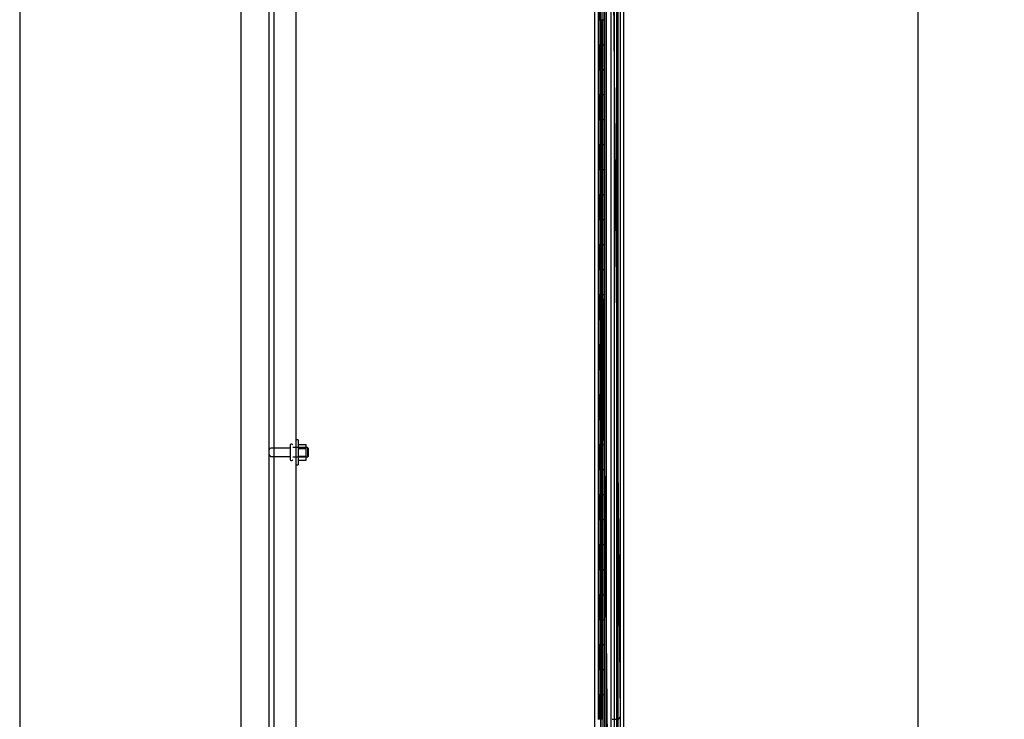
# Model space of a CAD drawing. Header units: inches. Extents: x 2 to 538, y -2 to 358.
# Tile 4 of 36: x 2 to 41, y 149 to 177. Entities that reach past the tile are written whole.
import ezdxf
from ezdxf.enums import TextEntityAlignment as Align
from ezdxf.lldxf.tags import DXFTag

# ---------------------------------------------------------------- set-up
doc = ezdxf.new("R2010")
doc.units = ezdxf.units.IN
doc.header["$MEASUREMENT"] = 0
for name, color, linetype in [('COM40146', 7, 'Continuous'), ('COM52847', 7, 'Continuous'), ('COM52848', 7, 'Continuous'), ('COM53516', 7, 'Continuous'), ('COM54578-80', 7, 'Continuous'), ('COM70839-6', 7, 'Continuous'), ('COM71126-1', 7, 'Continuous'), ('Default', 7, 'Continuous'), ('GSK11033', 7, 'Continuous'), ('NTS166105', 7, 'Continuous'), ('STD26094', 7, 'Continuous'), ('WAF25059', 7, 'Continuous')]:
    doc.layers.add(name, color=color, linetype=linetype)
doc.styles.add('SEACAD_Times_New_Roman', font='times.ttf')
tags = doc.linetypes.add('HIDDEN2', pattern=[0.1875, 0.125, -0.0625]).pattern_tags.tags
tags[6:7] = [DXFTag(74, 4), DXFTag(75, 0), DXFTag(340, '0'), DXFTag(46, 0.0), DXFTag(50, 0.0), DXFTag(44, 0.0), DXFTag(45, 0.0)]
tags[4:5] = [DXFTag(74, 4), DXFTag(75, 0), DXFTag(340, '0'), DXFTag(46, 0.0), DXFTag(50, 0.0), DXFTag(44, 0.0), DXFTag(45, 0.0)]
doc.dimstyles.new('HAMMOND_(STH_-_540x360)', dxfattribs={"dimtxt": 2, "dimasz": 2.5, "dimexe": 1, "dimexo": 1, "dimgap": 0.5, "dimtad": 0, "dimtih": 1, "dimtoh": 1, "dimzin": 0, "dimdsep": 46, "dimtxsty": 'SEACAD_Times_New_Roman', "dimblk1": '_SE_FILLED', "dimblk2": '_SE_FILLED', "dimsah": 1, "dimcen": 1, "dimadec": 0, "dimazin": 0, "dimtfac": 0.8, "dimtofl": 0, "dimtmove": 0, "dimatfit": 3, "dimfxl": 1, "dimtolj": 1, "dimtzin": 0, "dimarcsym": 0})

# ---------------------------------------------------------------- blocks, each defined once
blk = doc.blocks.new('SE3')
at = {"layer": 'COM40146', "color": 7, "linetype": 'HIDDEN2'}
for p, q in [((12.196, 185.933), (12.196, 108.183)), ((13.071, 185.808), (13.071, 108.308))]:
    blk.add_line(p, q, dxfattribs=at)
at = {"layer": 'COM52847', "color": 7, "linetype": 'Continuous'}
blk.add_line((26.171, 187.061), (26.171, 107.056), dxfattribs=at)
at = {"layer": 'COM52847', "color": 7, "linetype": 'HIDDEN2'}
blk.add_line((25.288, 108.166), (25.288, 185.95), dxfattribs=at)
at = {"layer": 'COM52848', "color": 7, "linetype": 'HIDDEN2'}
blk.add_line((12.009, 104.183), (12.009, 188.808), dxfattribs=at)
at = {"layer": 'COM53516', "color": 7, "linetype": 'HIDDEN2'}
blk.add_line((25.486, 186.037), (25.486, 108.08), dxfattribs=at)
at = {"layer": 'COM54578-80', "color": 7, "linetype": 'HIDDEN2'}
for p, q in [((25.257, 187.058), (25.257, 108.058)), ((25.357, 108.058), (25.357, 187.058)), ((25.912, 107.058), (25.912, 187.058)), ((25.181, 177.058), (25.181, 178.058)), ((25.19, 177.059), (25.19, 177.058)), ((25.19, 177.057), (25.318, 177.057)), ((25.266, 177.058), (25.266, 176.058)), ((25.307, 177.058), (25.307, 176.058)), ((25.362, 177.057), (25.318, 177.057)), ((25.181, 175.058), (25.181, 176.058)), ((25.19, 176.058), (25.19, 175.059)), ((25.318, 176.058), (25.318, 175.059)), ((25.19, 175.059), (25.19, 175.058)), ((25.19, 175.057), (25.318, 175.057)), ((25.266, 175.058), (25.266, 174.058)), ((25.307, 175.058), (25.307, 174.058)), ((25.362, 175.057), (25.318, 175.057)), ((25.181, 173.058), (25.181, 174.058)), ((25.19, 174.058), (25.19, 173.059)), ((25.318, 174.058), (25.318, 173.059)), ((25.19, 173.059), (25.19, 173.058)), ((25.19, 173.057), (25.318, 173.057)), ((25.266, 173.058), (25.266, 172.058)), ((25.307, 173.058), (25.307, 172.058)), ((25.362, 173.057), (25.318, 173.057)), ((25.181, 171.058), (25.181, 172.058)), ((25.19, 172.058), (25.19, 171.059)), ((25.318, 172.058), (25.318, 171.059)), ((25.19, 171.059), (25.19, 171.058)), ((25.19, 171.057), (25.318, 171.057)), ((25.266, 171.058), (25.266, 170.058)), ((25.307, 171.058), (25.307, 170.058)), ((25.362, 171.057), (25.318, 171.057)), ((25.181, 169.058), (25.181, 170.058)), ((25.19, 170.058), (25.19, 169.059)), ((25.318, 170.058), (25.318, 169.059)), ((25.19, 169.059), (25.19, 169.058)), ((25.19, 169.057), (25.318, 169.057)), ((25.266, 169.058), (25.266, 168.058)), ((25.307, 169.058), (25.307, 168.058)), ((25.362, 169.057), (25.318, 169.057)), ((25.181, 167.058), (25.181, 168.058)), ((25.19, 168.058), (25.19, 167.059)), ((25.318, 168.058), (25.318, 167.059)), ((25.19, 167.059), (25.19, 167.058)), ((25.19, 167.057), (25.318, 167.057)), ((25.266, 167.058), (25.266, 166.058)), ((25.307, 167.058), (25.307, 166.058)), ((25.362, 167.057), (25.318, 167.057)), ((25.181, 165.058), (25.181, 166.058)), ((25.19, 166.058), (25.19, 165.059)), ((25.318, 166.058), (25.318, 165.059)), ((25.19, 165.059), (25.19, 165.058)), ((25.19, 165.057), (25.318, 165.057)), ((25.266, 165.058), (25.266, 164.058)), ((25.307, 165.058), (25.307, 164.058)), ((25.362, 165.057), (25.318, 165.057)), ((25.181, 163.058), (25.181, 164.058)), ((25.19, 164.058), (25.19, 163.059)), ((25.318, 164.058), (25.318, 163.059)), ((25.19, 163.059), (25.19, 163.058)), ((25.19, 163.057), (25.318, 163.057)), ((25.266, 163.058), (25.266, 162.058)), ((25.307, 163.058), (25.307, 162.058)), ((25.362, 163.057), (25.318, 163.057)), ((25.181, 161.058), (25.181, 162.058)), ((25.19, 162.058), (25.19, 161.059)), ((25.318, 162.058), (25.318, 161.059)), ((25.19, 161.059), (25.19, 161.058)), ((25.19, 161.057), (25.318, 161.057)), ((25.266, 161.058), (25.266, 160.058)), ((25.307, 161.058), (25.307, 160.058)), ((25.362, 161.057), (25.318, 161.057)), ((25.181, 159.058), (25.181, 160.058)), ((25.19, 160.058), (25.19, 159.059)), ((25.318, 160.058), (25.318, 159.059)), ((25.19, 159.059), (25.19, 159.058)), ((25.19, 159.057), (25.318, 159.057)), ((25.266, 159.058), (25.266, 158.058)), ((25.307, 159.058), (25.307, 158.058)), ((25.362, 159.057), (25.318, 159.057)), ((25.181, 157.058), (25.181, 158.058)), ((25.19, 158.058), (25.19, 157.059)), ((25.318, 158.058), (25.318, 157.059)), ((25.19, 157.059), (25.19, 157.058)), ((25.19, 157.057), (25.318, 157.057)), ((25.266, 157.058), (25.266, 156.058)), ((25.307, 157.058), (25.307, 156.058)), ((25.362, 157.057), (25.318, 157.057)), ((25.181, 155.058), (25.181, 156.058)), ((25.19, 156.058), (25.19, 155.059)), ((25.318, 156.058), (25.318, 155.059)), ((25.19, 155.059), (25.19, 155.058)), ((25.19, 155.057), (25.318, 155.057)), ((25.266, 155.058), (25.266, 154.058)), ((25.307, 155.058), (25.307, 154.058)), ((25.362, 155.057), (25.318, 155.057)), ((25.181, 153.058), (25.181, 154.058)), ((25.19, 154.058), (25.19, 153.059)), ((25.318, 154.058), (25.318, 153.059)), ((25.19, 153.059), (25.19, 153.058)), ((25.19, 153.057), (25.318, 153.057)), ((25.266, 153.058), (25.266, 152.058)), ((25.307, 153.058), (25.307, 152.058)), ((25.362, 153.057), (25.318, 153.057)), ((25.181, 151.058), (25.181, 152.058)), ((25.19, 152.058), (25.19, 151.059)), ((25.318, 152.058), (25.318, 151.059)), ((25.19, 151.059), (25.19, 151.058)), ((25.19, 151.057), (25.318, 151.057)), ((25.266, 151.058), (25.266, 150.058)), ((25.307, 151.058), (25.307, 150.058)), ((25.362, 151.057), (25.318, 151.057)), ((25.181, 149.058), (25.181, 150.058)), ((25.19, 150.058), (25.19, 149.059)), ((25.318, 150.058), (25.318, 149.059))]:
    blk.add_line(p, q, dxfattribs=at)
at = {"layer": 'COM54578-80', "color": 7, "linetype": 'Continuous'}
for p, q in [((25.221, 177.058), (25.221, 178.058)), ((25.424, 177.058), (25.424, 178.058)), ((25.177, 176.058), (25.177, 177.058)), ((25.177, 177.058), (25.221, 177.058)), ((25.181, 177.058), (25.181, 176.058)), ((25.19, 177.058), (25.19, 176.058)), ((25.221, 177.058), (25.424, 177.058)), ((25.424, 176.058), (25.424, 177.059)), ((25.177, 176.058), (25.221, 176.058)), ((25.221, 176.058), (25.424, 176.058)), ((25.221, 176.058), (25.424, 176.058)), ((25.221, 175.058), (25.221, 176.058)), ((25.424, 175.058), (25.424, 176.058)), ((25.177, 174.058), (25.177, 175.058)), ((25.177, 175.058), (25.221, 175.058)), ((25.181, 175.058), (25.181, 174.058)), ((25.19, 175.059), (25.424, 175.059)), ((25.19, 175.058), (25.19, 174.058)), ((25.221, 175.058), (25.424, 175.058)), ((25.424, 174.058), (25.424, 175.059)), ((25.177, 174.058), (25.221, 174.058)), ((25.221, 174.058), (25.424, 174.058)), ((25.221, 174.058), (25.424, 174.058)), ((25.221, 173.058), (25.221, 174.058)), ((25.424, 173.058), (25.424, 174.058)), ((25.177, 172.058), (25.177, 173.058)), ((25.177, 173.058), (25.221, 173.058)), ((25.181, 173.058), (25.181, 172.058)), ((25.19, 173.059), (25.424, 173.059)), ((25.19, 173.058), (25.19, 172.058)), ((25.221, 173.058), (25.424, 173.058)), ((25.424, 172.058), (25.424, 173.059)), ((25.177, 172.058), (25.221, 172.058)), ((25.221, 172.058), (25.424, 172.058)), ((25.221, 172.058), (25.424, 172.058)), ((25.221, 171.058), (25.221, 172.058)), ((25.424, 171.058), (25.424, 172.058)), ((25.177, 170.058), (25.177, 171.058)), ((25.177, 171.058), (25.221, 171.058)), ((25.181, 171.058), (25.181, 170.058)), ((25.19, 171.059), (25.424, 171.059)), ((25.19, 171.058), (25.19, 170.058)), ((25.221, 171.058), (25.424, 171.058)), ((25.424, 170.058), (25.424, 171.059)), ((25.177, 170.058), (25.221, 170.058)), ((25.221, 170.058), (25.424, 170.058)), ((25.221, 170.058), (25.424, 170.058)), ((25.221, 169.058), (25.221, 170.058)), ((25.424, 169.058), (25.424, 170.058)), ((25.177, 168.058), (25.177, 169.058)), ((25.177, 169.058), (25.221, 169.058)), ((25.181, 169.058), (25.181, 168.058)), ((25.19, 169.059), (25.424, 169.059)), ((25.19, 169.058), (25.19, 168.058)), ((25.221, 169.058), (25.424, 169.058)), ((25.424, 168.058), (25.424, 169.059)), ((25.177, 168.058), (25.221, 168.058)), ((25.221, 168.058), (25.424, 168.058)), ((25.221, 168.058), (25.424, 168.058)), ((25.221, 167.058), (25.221, 168.058)), ((25.424, 167.058), (25.424, 168.058)), ((25.177, 166.058), (25.177, 167.058)), ((25.177, 167.058), (25.221, 167.058)), ((25.181, 167.058), (25.181, 166.058)), ((25.19, 167.059), (25.424, 167.059)), ((25.19, 167.058), (25.19, 166.058)), ((25.221, 167.058), (25.424, 167.058)), ((25.424, 166.058), (25.424, 167.059)), ((25.177, 166.058), (25.221, 166.058)), ((25.221, 166.058), (25.424, 166.058)), ((25.221, 166.058), (25.424, 166.058)), ((25.221, 165.058), (25.221, 166.058)), ((25.424, 165.058), (25.424, 166.058)), ((25.177, 164.058), (25.177, 165.058)), ((25.177, 165.058), (25.221, 165.058)), ((25.181, 165.058), (25.181, 164.058)), ((25.19, 165.059), (25.424, 165.059)), ((25.19, 165.058), (25.19, 164.058)), ((25.221, 165.058), (25.424, 165.058)), ((25.424, 164.058), (25.424, 165.059)), ((25.177, 164.058), (25.221, 164.058)), ((25.221, 164.058), (25.424, 164.058)), ((25.221, 164.058), (25.424, 164.058)), ((25.221, 163.058), (25.221, 164.058)), ((25.424, 163.058), (25.424, 164.058)), ((25.177, 162.058), (25.177, 163.058)), ((25.177, 163.058), (25.221, 163.058)), ((25.181, 163.058), (25.181, 162.058)), ((25.19, 163.059), (25.424, 163.059)), ((25.19, 163.058), (25.19, 162.058)), ((25.221, 163.058), (25.424, 163.058)), ((25.424, 162.058), (25.424, 163.059)), ((25.177, 162.058), (25.221, 162.058)), ((25.221, 162.058), (25.424, 162.058)), ((25.221, 162.058), (25.424, 162.058)), ((25.221, 161.058), (25.221, 162.058)), ((25.424, 161.058), (25.424, 162.058)), ((25.177, 160.058), (25.177, 161.058)), ((25.177, 161.058), (25.221, 161.058)), ((25.181, 161.058), (25.181, 160.058)), ((25.19, 161.059), (25.424, 161.059)), ((25.19, 161.058), (25.19, 160.058)), ((25.221, 161.058), (25.424, 161.058)), ((25.424, 160.058), (25.424, 161.059)), ((25.177, 160.058), (25.221, 160.058)), ((25.221, 160.058), (25.424, 160.058)), ((25.221, 160.058), (25.424, 160.058)), ((25.221, 159.058), (25.221, 160.058)), ((25.424, 159.058), (25.424, 160.058)), ((25.177, 158.058), (25.177, 159.058)), ((25.177, 159.058), (25.221, 159.058)), ((25.181, 159.058), (25.181, 158.058)), ((25.19, 159.059), (25.424, 159.059)), ((25.19, 159.058), (25.19, 158.058)), ((25.221, 159.058), (25.424, 159.058)), ((25.424, 158.058), (25.424, 159.059)), ((25.177, 158.058), (25.221, 158.058)), ((25.221, 158.058), (25.424, 158.058)), ((25.221, 158.058), (25.424, 158.058)), ((25.221, 157.058), (25.221, 158.058)), ((25.424, 157.058), (25.424, 158.058)), ((25.177, 156.058), (25.177, 157.058)), ((25.177, 157.058), (25.221, 157.058)), ((25.181, 157.058), (25.181, 156.058)), ((25.19, 157.059), (25.424, 157.059)), ((25.19, 157.058), (25.19, 156.058)), ((25.221, 157.058), (25.424, 157.058)), ((25.424, 156.058), (25.424, 157.059)), ((25.177, 156.058), (25.221, 156.058)), ((25.221, 156.058), (25.424, 156.058)), ((25.221, 156.058), (25.424, 156.058)), ((25.221, 155.058), (25.221, 156.058)), ((25.424, 155.058), (25.424, 156.058)), ((25.177, 154.058), (25.177, 155.058)), ((25.177, 155.058), (25.221, 155.058)), ((25.181, 155.058), (25.181, 154.058)), ((25.19, 155.059), (25.424, 155.059)), ((25.19, 155.058), (25.19, 154.058)), ((25.221, 155.058), (25.424, 155.058)), ((25.424, 154.058), (25.424, 155.059)), ((25.177, 154.058), (25.221, 154.058)), ((25.221, 154.058), (25.424, 154.058)), ((25.221, 154.058), (25.424, 154.058)), ((25.221, 153.058), (25.221, 154.058)), ((25.424, 153.058), (25.424, 154.058)), ((25.177, 152.058), (25.177, 153.058)), ((25.177, 153.058), (25.221, 153.058)), ((25.181, 153.058), (25.181, 152.058)), ((25.19, 153.059), (25.424, 153.059)), ((25.19, 153.058), (25.19, 152.058)), ((25.221, 153.058), (25.424, 153.058)), ((25.424, 152.058), (25.424, 153.059)), ((25.177, 152.058), (25.221, 152.058)), ((25.221, 152.058), (25.424, 152.058)), ((25.221, 152.058), (25.424, 152.058)), ((25.221, 151.058), (25.221, 152.058)), ((25.424, 151.058), (25.424, 152.058)), ((25.177, 150.058), (25.177, 151.058)), ((25.177, 151.058), (25.221, 151.058)), ((25.181, 151.058), (25.181, 150.058)), ((25.19, 151.059), (25.424, 151.059)), ((25.19, 151.058), (25.19, 150.058)), ((25.221, 151.058), (25.424, 151.058)), ((25.424, 150.058), (25.424, 151.059)), ((25.177, 150.058), (25.221, 150.058)), ((25.221, 150.058), (25.424, 150.058)), ((25.221, 150.058), (25.424, 150.058)), ((25.221, 149.058), (25.221, 150.058)), ((25.424, 149.058), (25.424, 150.058))]:
    blk.add_line(p, q, dxfattribs=at)
at = {"layer": 'COM70839-6', "color": 7, "linetype": 'HIDDEN2'}
for p, q in [((26.053, 149.188), (25.72, 184.769)), ((25.534, 147.808), (25.19, 184.683)), ((25.718, 149.06), (25.929, 149.062))]:
    blk.add_line(p, q, dxfattribs=at)
blk.add_arc((25.928, 149.187), 0.125, 270.5354, 0.5354, dxfattribs=at)
at = {"layer": 'COM71126-1', "color": 7, "linetype": 'Continuous'}
for p, q in [((10.884, 104.121), (10.884, 189.996)), ((25.009, 189.996), (25.009, 104.121))]:
    blk.add_line(p, q, dxfattribs=at)
at = {"layer": 'COM71126-1', "color": 7, "linetype": 'HIDDEN2'}
blk.add_line((25.946, 186.746), (25.946, 107.371), dxfattribs=at)
at = {"layer": 'GSK11033', "color": 7, "linetype": 'HIDDEN2'}
for p, q in [((25.796, 186.371), (25.796, 107.746)), ((26.046, 186.371), (26.046, 107.746)), ((25.413, 185.346), (25.413, 108.771)), ((25.663, 185.267), (25.663, 108.85))]:
    blk.add_line(p, q, dxfattribs=at)
at = {"layer": 'NTS166105', "color": 7, "linetype": 'HIDDEN2'}
for p, q in [((13.167, 160.062), (13.487, 160.062)), ((13.167, 159.901), (13.487, 159.901)), ((13.487, 159.901), (13.487, 160.062)), ((13.487, 159.592), (13.487, 159.901)), ((13.167, 159.592), (13.487, 159.592)), ((13.487, 159.43), (13.487, 159.592)), ((13.167, 159.43), (13.487, 159.43))]:
    blk.add_line(p, q, dxfattribs=at)
at = {"layer": 'STD26094', "color": 7, "linetype": 'HIDDEN2'}
for p, q in [((12.846, 159.911), (12.069, 159.911)), ((12.846, 159.911), (12.069, 159.911)), ((12.846, 160.041), (12.846, 159.451)), ((12.916, 160.071), (12.876, 160.071)), ((12.916, 160.071), (12.876, 160.071)), ((13.533, 159.933), (12.946, 159.933)), ((13.533, 159.933), (12.946, 159.933)), ((13.571, 159.896), (13.533, 159.933)), ((13.533, 159.933), (13.533, 159.558)), ((13.571, 159.896), (13.533, 159.933)), ((13.571, 159.896), (13.571, 159.896)), ((13.571, 159.596), (13.571, 159.896)), ((12.069, 159.581), (12.846, 159.581)), ((12.069, 159.581), (12.846, 159.581)), ((12.946, 159.558), (13.533, 159.558)), ((12.946, 159.558), (13.533, 159.558)), ((13.533, 159.558), (13.571, 159.596)), ((13.533, 159.558), (13.571, 159.596)), ((12.876, 159.421), (12.916, 159.421)), ((12.876, 159.421), (12.916, 159.421))]:
    blk.add_line(p, q, dxfattribs=at)
for centre, radius, start, end in [((12.069, 159.851), 0.06, 90, 180), ((12.069, 159.851), 0.06, 90, 180), ((12.876, 160.041), 0.03, 90, 180), ((12.876, 160.041), 0.03, 90, 180), ((12.916, 160.041), 0.03, 0, 90), ((12.916, 160.041), 0.03, 0, 90), ((12.069, 159.641), 0.06, 180, 270), ((12.069, 159.641), 0.06, 180, 270), ((12.876, 159.451), 0.03, 180, 270), ((12.876, 159.451), 0.03, 180, 270), ((12.916, 159.451), 0.03, 270, 0), ((12.916, 159.451), 0.03, 270, 0)]:
    blk.add_arc(centre, radius, start, end, dxfattribs=at)
at = {"layer": 'WAF25059', "color": 7, "linetype": 'HIDDEN2'}
for p, q in [((13.167, 160.246), (13.071, 160.246)), ((13.167, 160.246), (13.167, 159.246)), ((13.071, 159.246), (13.167, 159.246))]:
    blk.add_line(p, q, dxfattribs=at)
blk = doc.blocks.new('DMBLK3515')
at = {"layer": 'Default', "linetype": 'Continuous'}
for points in [[(38.357, 184.746), (37.941, 187.246), (37.524, 184.746)], [(38.357, 109.371), (37.524, 109.371), (37.941, 106.871)]]:
    blk.add_hatch(color=7, dxfattribs=at).paths.add_polyline_path(points)
at = {"layer": 'Default', "color": 7, "linetype": 'Continuous'}
for p, q in [((26.641, 187.246), (38.941, 187.246)), ((37.941, 187.246), (37.941, 148.758)), ((37.941, 143.058), (37.941, 106.871)), ((26.641, 106.871), (38.941, 106.871))]:
    blk.add_line(p, q, dxfattribs=at)
at = {"layer": 'Default', "color": 7, "linetype": 'Continuous', "style": 'SEACAD_Times_New_Roman'}
for s, p in [('80.38', (34.528, 148.058)), ('DOOR', (33.746, 145.058))]:
    blk.add_text(s, height=2, dxfattribs=at).set_placement(p, align=Align.TOP_LEFT)
blk = doc.blocks.new('_SE_FILLED')
at = {"color": 0}
blk.add_line((0, 0), (-1, 0), dxfattribs=at)
blk.add_solid([(0, 0), (-1, -0.1665), (-1, 0.1665), (0, 0)], dxfattribs=at)
blk = doc.blocks.new('BORDER')
at = {"layer": 'Default', "color": 7, "linetype": 'Continuous'}
blk.add_line((-41.86, 27.86), (-41.86, 0), dxfattribs=at)

msp = doc.modelspace()

# ---------------------------------------------------------------- block references
at = {"layer": 'Default', "color": 7, "xscale": 12.8, "yscale": 12.8, "zscale": 12.8}
msp.add_blockref('BORDER', (537.834, 1.476), dxfattribs=at)
at = {"layer": 'Default'}
msp.add_blockref('SE3', (0, 0), dxfattribs=at)

# ---------------------------------------------------------------- dimensions: what is measured, and where the dimension line sits
at = {"layer": 'Default', "color": 7, "linetype": 'Continuous'}
dim = msp.add_linear_dim(base=(37.940590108, 187.245786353), p1=(25.640982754, 187.245786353), p2=(25.640982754, 106.870786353), angle=270, text='\\A1;<>\\PDOOR', dimstyle='HAMMOND_(STH_-_540x360)', dxfattribs=at)
dim.commit()
dim.dimension.update_dxf_attribs({"geometry": 'DMBLK3515', "text_midpoint": (37.940590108, 147.058288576), "dimtype": 161})

doc.saveas('drawing.dxf')
